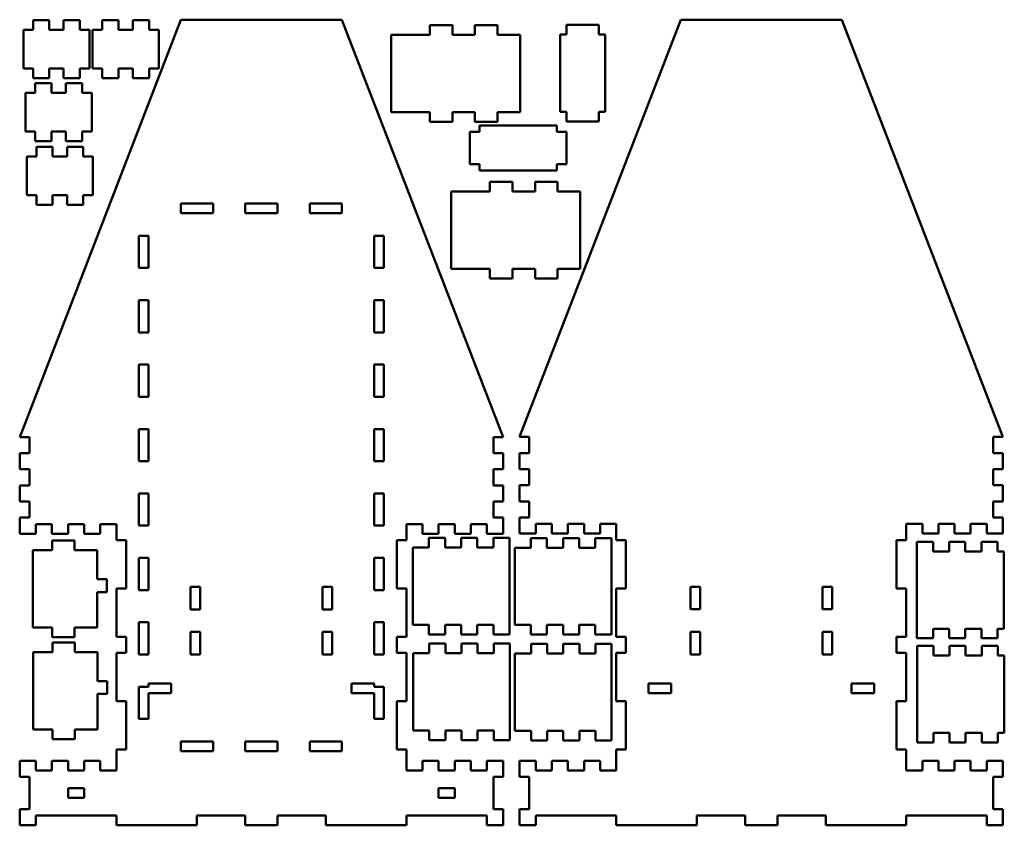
# Model space of a CAD drawing. Header units: millimetres. Extents: x 6 to 511, y 3 to 424.
# Tile 2 of 3: x 6 to 311, y 174 to 424. Entities that reach past the tile are written whole.
import ezdxf

# ---------------------------------------------------------------- set-up
doc = ezdxf.new("R2010")
doc.units = ezdxf.units.MM
doc.layers.add('Visible (ANSI)', color=7, linetype='Continuous', lineweight=50)

msp = doc.modelspace()

# ---------------------------------------------------------------- linework, layer by layer
at = {"layer": 'Visible (ANSI)'}
for p, q in [((55.73, 424.27), (5.73, 294.77)), ((14.86, 424.15), (9.86, 424.15)), ((9.86, 424.15), (9.86, 421.15)), ((14.86, 421.15), (14.86, 424.15)), ((19.36, 424.15), (19.36, 421.15)), ((24.36, 424.15), (19.36, 424.15)), ((24.36, 421.15), (24.36, 424.15)), ((36.37, 424.17), (31.37, 424.17)), ((31.37, 424.17), (31.37, 421.17)), ((36.37, 421.17), (36.37, 424.17)), ((40.87, 424.17), (40.87, 421.17)), ((45.87, 424.17), (40.87, 424.17)), ((45.87, 421.17), (45.87, 424.17)), ((105.73, 424.27), (55.73, 424.27)), ((155.73, 294.77), (105.73, 424.27)), ((133.02, 422.62), (133.02, 419.62)), ((133.02, 422.62), (140.02, 422.62)), ((140.02, 419.62), (140.02, 422.62)), ((147.02, 422.62), (147.02, 419.62)), ((147.02, 422.62), (154.02, 422.62)), ((154.02, 419.62), (154.02, 422.62)), ((210.87, 424.31), (160.87, 294.81)), ((175.44, 422.74), (175.44, 419.74)), ((175.44, 422.74), (185.44, 422.74)), ((185.44, 419.74), (185.44, 422.74)), ((260.87, 424.31), (210.87, 424.31)), ((310.87, 294.81), (260.87, 424.31)), ((6.86, 421.15), (6.86, 409.15)), ((9.86, 421.15), (6.86, 421.15)), ((19.36, 421.15), (14.86, 421.15)), ((27.36, 421.15), (24.36, 421.15)), ((27.36, 409.15), (27.36, 421.15)), ((28.37, 421.17), (28.37, 409.17)), ((31.37, 421.17), (28.37, 421.17)), ((40.87, 421.17), (36.37, 421.17)), ((48.87, 421.17), (45.87, 421.17)), ((48.87, 409.17), (48.87, 421.17)), ((133.02, 419.62), (121.02, 419.62)), ((121.02, 395.62), (121.02, 419.62)), ((147.02, 419.62), (140.02, 419.62)), ((161.02, 419.62), (154.02, 419.62)), ((161.02, 395.62), (161.02, 419.62)), ((175.44, 419.74), (173.44, 419.74)), ((173.44, 419.74), (173.44, 395.74)), ((187.44, 419.74), (185.44, 419.74)), ((187.44, 419.74), (187.44, 395.74)), ((6.86, 409.15), (9.86, 409.15)), ((9.86, 409.15), (9.86, 406.15)), ((14.86, 409.15), (19.36, 409.15)), ((14.86, 406.15), (14.86, 409.15)), ((19.36, 409.15), (19.36, 406.15)), ((24.36, 409.15), (27.36, 409.15)), ((24.36, 406.15), (24.36, 409.15)), ((28.37, 409.17), (31.37, 409.17)), ((31.37, 409.17), (31.37, 406.17)), ((36.37, 409.17), (40.87, 409.17)), ((36.37, 406.17), (36.37, 409.17)), ((40.87, 409.17), (40.87, 406.17)), ((45.87, 409.17), (48.87, 409.17)), ((45.87, 406.17), (45.87, 409.17)), ((9.86, 406.15), (14.86, 406.15)), ((15.57, 404.63), (10.57, 404.63)), ((10.57, 404.63), (10.57, 401.63)), ((15.57, 401.63), (15.57, 404.63)), ((19.36, 406.15), (24.36, 406.15)), ((20.07, 404.63), (20.07, 401.63)), ((25.07, 404.63), (20.07, 404.63)), ((25.07, 401.63), (25.07, 404.63)), ((31.37, 406.17), (36.37, 406.17)), ((40.87, 406.17), (45.87, 406.17)), ((7.57, 401.63), (7.57, 389.63)), ((10.57, 401.63), (7.57, 401.63)), ((20.07, 401.63), (15.57, 401.63)), ((28.07, 401.63), (25.07, 401.63)), ((28.07, 389.63), (28.07, 401.63)), ((121.02, 395.62), (133.02, 395.62)), ((133.02, 395.62), (133.02, 392.62)), ((140.02, 392.62), (140.02, 395.62)), ((140.02, 395.62), (147.02, 395.62)), ((147.02, 395.62), (147.02, 392.62)), ((154.02, 392.62), (154.02, 395.62)), ((154.02, 395.62), (161.02, 395.62)), ((173.44, 395.74), (175.44, 395.74)), ((175.44, 395.74), (175.44, 392.74)), ((185.44, 395.74), (187.44, 395.74)), ((185.44, 392.74), (185.44, 395.74)), ((140.02, 392.62), (133.02, 392.62)), ((154.02, 392.62), (147.02, 392.62)), ((148.41, 391.48), (148.41, 389.48)), ((172.41, 391.48), (148.41, 391.48)), ((172.41, 389.48), (172.41, 391.48)), ((185.44, 392.74), (175.44, 392.74)), ((7.57, 389.63), (10.57, 389.63)), ((10.57, 389.63), (10.57, 386.63)), ((15.57, 389.63), (20.07, 389.63)), ((15.57, 386.63), (15.57, 389.63)), ((20.07, 389.63), (20.07, 386.63)), ((25.07, 389.63), (28.07, 389.63)), ((25.07, 386.63), (25.07, 389.63)), ((148.41, 389.48), (145.41, 389.48)), ((145.41, 379.48), (145.41, 389.48)), ((175.41, 389.48), (172.41, 389.48)), ((175.41, 389.48), (175.41, 379.48)), ((10.57, 386.63), (15.57, 386.63)), ((20.07, 386.63), (25.07, 386.63)), ((15.92, 384.81), (10.92, 384.81)), ((10.92, 384.81), (10.92, 381.81)), ((15.92, 381.81), (15.92, 384.81)), ((20.42, 384.81), (20.42, 381.81)), ((25.42, 384.81), (20.42, 384.81)), ((25.42, 381.81), (25.42, 384.81)), ((7.92, 381.81), (7.92, 369.81)), ((10.92, 381.81), (7.92, 381.81)), ((20.42, 381.81), (15.92, 381.81)), ((28.42, 381.81), (25.42, 381.81)), ((28.42, 369.81), (28.42, 381.81)), ((145.41, 379.48), (148.41, 379.48)), ((148.41, 379.48), (148.41, 377.48)), ((172.41, 379.48), (175.41, 379.48)), ((172.41, 377.48), (172.41, 379.48)), ((172.41, 377.48), (148.41, 377.48)), ((151.69, 374.01), (151.69, 371.01)), ((151.69, 374.01), (158.69, 374.01)), ((158.69, 371.01), (158.69, 374.01)), ((165.69, 374.01), (165.69, 371.01)), ((165.69, 374.01), (172.69, 374.01)), ((172.69, 371.01), (172.69, 374.01)), ((7.92, 369.81), (10.92, 369.81)), ((10.92, 369.81), (10.92, 366.81)), ((15.92, 369.81), (20.42, 369.81)), ((15.92, 366.81), (15.92, 369.81)), ((20.42, 369.81), (20.42, 366.81)), ((25.42, 369.81), (28.42, 369.81)), ((25.42, 366.81), (25.42, 369.81)), ((151.69, 371.01), (139.69, 371.01)), ((139.69, 347.01), (139.69, 371.01)), ((165.69, 371.01), (158.69, 371.01)), ((179.69, 371.01), (172.69, 371.01)), ((179.69, 347.01), (179.69, 371.01)), ((10.92, 366.81), (15.92, 366.81)), ((20.42, 366.81), (25.42, 366.81)), ((55.73, 364.27), (55.73, 367.27)), ((55.73, 367.27), (65.73, 367.27)), ((65.73, 367.27), (65.73, 364.27)), ((75.73, 364.27), (75.73, 367.27)), ((75.73, 367.27), (85.73, 367.27)), ((85.73, 367.27), (85.73, 364.27)), ((95.73, 364.27), (95.73, 367.27)), ((95.73, 367.27), (105.73, 367.27)), ((105.73, 367.27), (105.73, 364.27)), ((65.73, 364.27), (55.73, 364.27)), ((85.73, 364.27), (75.73, 364.27)), ((105.73, 364.27), (95.73, 364.27)), ((42.73, 357.27), (45.73, 357.27)), ((42.73, 347.27), (42.73, 357.27)), ((45.73, 357.27), (45.73, 347.27)), ((115.73, 357.27), (118.73, 357.27)), ((115.73, 347.27), (115.73, 357.27)), ((118.73, 357.27), (118.73, 347.27)), ((45.73, 347.27), (42.73, 347.27)), ((118.73, 347.27), (115.73, 347.27)), ((139.69, 347.01), (151.69, 347.01)), ((151.69, 347.01), (151.69, 344.01)), ((158.69, 344.01), (158.69, 347.01)), ((158.69, 347.01), (165.69, 347.01)), ((165.69, 347.01), (165.69, 344.01)), ((172.69, 344.01), (172.69, 347.01)), ((172.69, 347.01), (179.69, 347.01)), ((158.69, 344.01), (151.69, 344.01)), ((172.69, 344.01), (165.69, 344.01)), ((42.73, 337.27), (45.73, 337.27)), ((42.73, 327.27), (42.73, 337.27)), ((45.73, 337.27), (45.73, 327.27)), ((115.73, 337.27), (118.73, 337.27)), ((115.73, 327.27), (115.73, 337.27)), ((118.73, 337.27), (118.73, 327.27)), ((45.73, 327.27), (42.73, 327.27)), ((118.73, 327.27), (115.73, 327.27)), ((42.73, 317.27), (45.73, 317.27)), ((42.73, 307.27), (42.73, 317.27)), ((45.73, 317.27), (45.73, 307.27)), ((115.73, 317.27), (118.73, 317.27)), ((115.73, 307.27), (115.73, 317.27)), ((118.73, 317.27), (118.73, 307.27)), ((45.73, 307.27), (42.73, 307.27)), ((118.73, 307.27), (115.73, 307.27)), ((42.73, 297.27), (45.73, 297.27)), ((42.73, 287.27), (42.73, 297.27)), ((45.73, 297.27), (45.73, 287.27)), ((115.73, 297.27), (118.73, 297.27)), ((115.73, 287.27), (115.73, 297.27)), ((118.73, 297.27), (118.73, 287.27)), ((5.73, 294.77), (8.73, 294.77)), ((8.73, 294.77), (8.73, 289.77)), ((152.73, 294.77), (155.73, 294.77)), ((152.73, 289.77), (152.73, 294.77)), ((160.87, 294.81), (163.87, 294.81)), ((163.87, 294.81), (163.87, 289.81)), ((307.87, 294.81), (310.87, 294.81)), ((307.87, 289.81), (307.87, 294.81)), ((8.73, 289.77), (5.73, 289.77)), ((5.73, 289.77), (5.73, 284.77)), ((45.73, 287.27), (42.73, 287.27)), ((118.73, 287.27), (115.73, 287.27)), ((155.73, 289.77), (152.73, 289.77)), ((155.73, 284.77), (155.73, 289.77)), ((163.87, 289.81), (160.87, 289.81)), ((160.87, 289.81), (160.87, 284.81)), ((310.87, 289.81), (307.87, 289.81)), ((310.87, 284.81), (310.87, 289.81)), ((5.73, 284.77), (8.73, 284.77)), ((8.73, 284.77), (8.73, 279.77)), ((152.73, 284.77), (155.73, 284.77)), ((152.73, 279.77), (152.73, 284.77)), ((160.87, 284.81), (163.87, 284.81)), ((163.87, 284.81), (163.87, 279.81)), ((307.87, 284.81), (310.87, 284.81)), ((307.87, 279.81), (307.87, 284.81)), ((8.73, 279.77), (5.73, 279.77)), ((5.73, 279.77), (5.73, 274.77)), ((155.73, 279.77), (152.73, 279.77)), ((155.73, 274.77), (155.73, 279.77)), ((163.87, 279.81), (160.87, 279.81)), ((160.87, 279.81), (160.87, 274.81)), ((310.87, 279.81), (307.87, 279.81)), ((310.87, 274.81), (310.87, 279.81)), ((42.73, 277.27), (45.73, 277.27)), ((42.73, 267.27), (42.73, 277.27)), ((45.73, 277.27), (45.73, 267.27)), ((115.73, 277.27), (118.73, 277.27)), ((115.73, 267.27), (115.73, 277.27)), ((118.73, 277.27), (118.73, 267.27)), ((5.73, 274.77), (8.73, 274.77)), ((8.73, 274.77), (8.73, 269.77)), ((152.73, 274.77), (155.73, 274.77)), ((152.73, 269.77), (152.73, 274.77)), ((160.87, 274.81), (163.87, 274.81)), ((163.87, 274.81), (163.87, 269.81)), ((307.87, 274.81), (310.87, 274.81)), ((307.87, 269.81), (307.87, 274.81)), ((8.73, 269.77), (5.73, 269.77)), ((5.73, 269.77), (5.73, 264.77)), ((155.73, 269.77), (152.73, 269.77)), ((155.73, 264.77), (155.73, 269.77)), ((163.87, 269.81), (160.87, 269.81)), ((160.87, 269.81), (160.87, 264.81)), ((310.87, 269.81), (307.87, 269.81)), ((310.87, 264.81), (310.87, 269.81)), ((10.73, 267.77), (15.73, 267.77)), ((10.73, 264.77), (10.73, 267.77)), ((15.73, 267.77), (15.73, 264.77)), ((20.73, 264.77), (20.73, 267.77)), ((20.73, 267.77), (25.73, 267.77)), ((25.73, 267.77), (25.73, 264.77)), ((30.73, 267.77), (35.73, 267.77)), ((30.73, 264.77), (30.73, 267.77)), ((35.73, 267.77), (35.73, 262.77)), ((45.73, 267.27), (42.73, 267.27)), ((118.73, 267.27), (115.73, 267.27)), ((125.73, 267.77), (130.73, 267.77)), ((125.73, 262.77), (125.73, 267.77)), ((130.73, 267.77), (130.73, 264.77)), ((135.73, 267.77), (140.73, 267.77)), ((135.73, 264.77), (135.73, 267.77)), ((140.73, 267.77), (140.73, 264.77)), ((145.73, 267.77), (150.73, 267.77)), ((145.73, 264.77), (145.73, 267.77)), ((150.73, 267.77), (150.73, 264.77)), ((165.87, 267.81), (170.87, 267.81)), ((165.87, 264.81), (165.87, 267.81)), ((170.87, 267.81), (170.87, 264.81)), ((175.87, 264.81), (175.87, 267.81)), ((175.87, 267.81), (180.87, 267.81)), ((180.87, 267.81), (180.87, 264.81)), ((185.87, 267.81), (190.87, 267.81)), ((185.87, 264.81), (185.87, 267.81)), ((190.87, 267.81), (190.87, 262.81)), ((280.87, 267.81), (285.87, 267.81)), ((280.87, 262.81), (280.87, 267.81)), ((285.87, 267.81), (285.87, 264.81)), ((290.87, 267.81), (295.87, 267.81)), ((290.87, 264.81), (290.87, 267.81)), ((295.87, 267.81), (295.87, 264.81)), ((300.87, 267.81), (305.87, 267.81)), ((300.87, 264.81), (300.87, 267.81)), ((305.87, 267.81), (305.87, 264.81)), ((5.73, 264.77), (10.73, 264.77)), ((15.73, 264.77), (20.73, 264.77)), ((25.73, 264.77), (30.73, 264.77)), ((130.73, 264.77), (135.73, 264.77)), ((132.74, 263.48), (132.74, 260.48)), ((132.74, 263.48), (137.74, 263.48)), ((137.74, 260.48), (137.74, 263.48)), ((140.73, 264.77), (145.73, 264.77)), ((142.74, 263.48), (142.74, 260.48)), ((142.74, 263.48), (147.74, 263.48)), ((147.74, 260.48), (147.74, 263.48)), ((150.73, 264.77), (155.73, 264.77)), ((152.74, 263.48), (152.74, 260.48)), ((152.74, 263.48), (157.74, 263.48)), ((157.74, 263.48), (157.74, 233.48)), ((160.87, 264.81), (165.87, 264.81)), ((164.36, 263.44), (164.36, 260.44)), ((164.36, 263.44), (169.36, 263.44)), ((169.36, 260.44), (169.36, 263.44)), ((170.87, 264.81), (175.87, 264.81)), ((174.36, 263.44), (174.36, 260.44)), ((174.36, 263.44), (179.36, 263.44)), ((179.36, 260.44), (179.36, 263.44)), ((180.87, 264.81), (185.87, 264.81)), ((184.36, 263.44), (184.36, 260.44)), ((184.36, 263.44), (189.36, 263.44)), ((189.36, 263.44), (189.36, 233.44)), ((190.87, 262.81), (193.87, 262.81)), ((193.87, 262.81), (193.87, 247.81)), ((277.87, 262.81), (280.87, 262.81)), ((277.87, 247.81), (277.87, 262.81)), ((285.87, 264.81), (290.87, 264.81)), ((295.87, 264.81), (300.87, 264.81)), ((305.87, 264.81), (310.87, 264.81)), ((15.76, 262.68), (22.76, 262.68)), ((15.76, 262.68), (15.76, 259.68)), ((22.76, 259.68), (22.76, 262.68)), ((35.73, 262.77), (38.73, 262.77)), ((38.73, 262.77), (38.73, 247.77)), ((122.73, 262.77), (125.73, 262.77)), ((122.73, 247.77), (122.73, 262.77)), ((132.74, 260.48), (127.74, 260.48)), ((127.74, 260.48), (127.74, 236.48)), ((142.74, 260.48), (137.74, 260.48)), ((152.74, 260.48), (147.74, 260.48)), ((164.36, 260.44), (159.36, 260.44)), ((159.36, 260.44), (159.36, 236.44)), ((174.36, 260.44), (169.36, 260.44)), ((184.36, 260.44), (179.36, 260.44)), ((284.19, 262.3), (289.19, 262.3)), ((284.19, 232.3), (284.19, 262.3)), ((289.19, 259.3), (289.19, 262.3)), ((294.19, 262.3), (294.19, 259.3)), ((294.19, 262.3), (299.19, 262.3)), ((299.19, 259.3), (299.19, 262.3)), ((304.19, 262.3), (304.19, 259.3)), ((304.19, 262.3), (309.19, 262.3)), ((309.19, 259.3), (309.19, 262.3)), ((9.76, 259.68), (9.76, 235.68)), ((15.76, 259.68), (9.76, 259.68)), ((29.76, 259.68), (22.76, 259.68)), ((29.76, 259.68), (29.76, 250.68)), ((42.73, 257.27), (45.73, 257.27)), ((42.73, 247.27), (42.73, 257.27)), ((45.73, 257.27), (45.73, 247.27)), ((115.73, 257.27), (118.73, 257.27)), ((115.73, 247.27), (115.73, 257.27)), ((118.73, 257.27), (118.73, 247.27)), ((294.19, 259.3), (289.19, 259.3)), ((304.19, 259.3), (299.19, 259.3)), ((311.19, 259.3), (309.19, 259.3)), ((311.19, 235.3), (311.19, 259.3)), ((29.76, 250.68), (32.76, 250.68)), ((32.76, 250.68), (32.76, 246.68)), ((38.73, 247.77), (35.73, 247.77)), ((35.73, 247.77), (35.73, 232.77)), ((61.73, 248.27), (58.73, 248.27)), ((58.73, 241.27), (58.73, 248.27)), ((61.73, 248.27), (61.73, 241.27)), ((99.73, 241.27), (99.73, 248.27)), ((102.73, 248.27), (99.73, 248.27)), ((102.73, 248.27), (102.73, 241.27)), ((125.73, 247.77), (122.73, 247.77)), ((125.73, 232.77), (125.73, 247.77)), ((193.87, 247.81), (190.87, 247.81)), ((190.87, 247.81), (190.87, 232.81)), ((216.87, 248.31), (213.87, 248.31)), ((213.87, 241.31), (213.87, 248.31)), ((216.87, 248.31), (216.87, 241.31)), ((254.87, 241.31), (254.87, 248.31)), ((257.87, 248.31), (254.87, 248.31)), ((257.87, 248.31), (257.87, 241.31)), ((280.87, 247.81), (277.87, 247.81)), ((280.87, 232.81), (280.87, 247.81)), ((29.76, 246.68), (32.76, 246.68)), ((29.76, 246.68), (29.76, 235.68)), ((45.73, 247.27), (42.73, 247.27)), ((118.73, 247.27), (115.73, 247.27)), ((58.73, 241.27), (61.73, 241.27)), ((102.73, 241.27), (99.73, 241.27)), ((213.87, 241.31), (216.87, 241.31)), ((257.87, 241.31), (254.87, 241.31)), ((9.76, 235.68), (15.76, 235.68)), ((15.76, 235.68), (15.76, 232.68)), ((22.76, 235.68), (29.76, 235.68)), ((22.76, 232.68), (22.76, 235.68)), ((42.73, 237.27), (45.73, 237.27)), ((42.73, 227.27), (42.73, 237.27)), ((45.73, 237.27), (45.73, 227.27)), ((115.73, 227.27), (115.73, 237.27)), ((115.73, 237.27), (118.73, 237.27)), ((118.73, 237.27), (118.73, 227.27)), ((127.74, 236.48), (132.74, 236.48)), ((132.74, 236.48), (132.74, 233.48)), ((137.74, 233.48), (137.74, 236.48)), ((137.74, 236.48), (142.74, 236.48)), ((142.74, 236.48), (142.74, 233.48)), ((147.74, 236.48), (152.74, 236.48)), ((147.74, 233.48), (147.74, 236.48)), ((152.74, 236.48), (152.74, 233.48)), ((159.36, 236.44), (164.36, 236.44)), ((164.36, 236.44), (164.36, 233.44)), ((169.36, 233.44), (169.36, 236.44)), ((169.36, 236.44), (174.36, 236.44)), ((174.36, 236.44), (174.36, 233.44)), ((179.36, 236.44), (184.36, 236.44)), ((179.36, 233.44), (179.36, 236.44)), ((184.36, 236.44), (184.36, 233.44)), ((289.19, 232.3), (289.19, 235.3)), ((289.19, 235.3), (294.19, 235.3)), ((294.19, 235.3), (294.19, 232.3)), ((299.19, 232.3), (299.19, 235.3)), ((299.19, 235.3), (304.19, 235.3)), ((304.19, 235.3), (304.19, 232.3)), ((309.19, 232.3), (309.19, 235.3)), ((309.19, 235.3), (311.19, 235.3)), ((22.76, 232.68), (15.76, 232.68)), ((35.73, 232.77), (38.73, 232.77)), ((38.73, 232.77), (38.73, 227.77)), ((58.73, 227.27), (58.73, 234.27)), ((58.73, 234.27), (61.73, 234.27)), ((61.73, 234.27), (61.73, 227.27)), ((99.73, 227.27), (99.73, 234.27)), ((99.73, 234.27), (102.73, 234.27)), ((102.73, 234.27), (102.73, 227.27)), ((122.73, 227.77), (122.73, 232.77)), ((122.73, 232.77), (125.73, 232.77)), ((137.74, 233.48), (132.74, 233.48)), ((147.74, 233.48), (142.74, 233.48)), ((157.74, 233.48), (152.74, 233.48)), ((169.36, 233.44), (164.36, 233.44)), ((179.36, 233.44), (174.36, 233.44)), ((189.36, 233.44), (184.36, 233.44)), ((190.87, 232.81), (193.87, 232.81)), ((193.87, 232.81), (193.87, 227.81)), ((213.87, 227.31), (213.87, 234.31)), ((213.87, 234.31), (216.87, 234.31)), ((216.87, 234.31), (216.87, 227.31)), ((254.87, 227.31), (254.87, 234.31)), ((254.87, 234.31), (257.87, 234.31)), ((257.87, 234.31), (257.87, 227.31)), ((277.87, 227.81), (277.87, 232.81)), ((277.87, 232.81), (280.87, 232.81)), ((289.19, 232.3), (284.19, 232.3)), ((299.19, 232.3), (294.19, 232.3)), ((309.19, 232.3), (304.19, 232.3)), ((15.86, 231.04), (22.86, 231.04)), ((15.86, 231.04), (15.86, 228.04)), ((22.86, 228.04), (22.86, 231.04)), ((132.84, 230.71), (132.84, 227.71)), ((132.84, 230.71), (137.84, 230.71)), ((137.84, 227.71), (137.84, 230.71)), ((142.84, 230.71), (142.84, 227.71)), ((142.84, 230.71), (147.84, 230.71)), ((147.84, 227.71), (147.84, 230.71)), ((152.84, 230.71), (152.84, 227.71)), ((152.84, 230.71), (157.84, 230.71)), ((157.84, 230.71), (157.84, 200.71)), ((164.43, 230.64), (164.43, 227.64)), ((164.43, 230.64), (169.43, 230.64)), ((169.43, 227.64), (169.43, 230.64)), ((174.43, 230.64), (174.43, 227.64)), ((174.43, 230.64), (179.43, 230.64)), ((179.43, 227.64), (179.43, 230.64)), ((184.43, 230.64), (184.43, 227.64)), ((184.43, 230.64), (189.43, 230.64)), ((189.43, 230.64), (189.43, 200.64)), ((284.31, 229.94), (289.31, 229.94)), ((284.31, 199.94), (284.31, 229.94)), ((289.31, 226.94), (289.31, 229.94)), ((294.31, 229.94), (294.31, 226.94)), ((294.31, 229.94), (299.31, 229.94)), ((299.31, 226.94), (299.31, 229.94)), ((304.31, 229.94), (304.31, 226.94)), ((304.31, 229.94), (309.31, 229.94)), ((309.31, 226.94), (309.31, 229.94)), ((9.86, 228.04), (9.86, 204.04)), ((15.86, 228.04), (9.86, 228.04)), ((29.86, 228.04), (22.86, 228.04)), ((29.86, 228.04), (29.86, 219.04)), ((38.73, 227.77), (35.73, 227.77)), ((35.73, 227.77), (35.73, 212.77)), ((45.73, 227.27), (42.73, 227.27)), ((61.73, 227.27), (58.73, 227.27)), ((102.73, 227.27), (99.73, 227.27)), ((118.73, 227.27), (115.73, 227.27)), ((125.73, 227.77), (122.73, 227.77)), ((125.73, 212.77), (125.73, 227.77)), ((132.84, 227.71), (127.84, 227.71)), ((127.84, 227.71), (127.84, 203.71)), ((142.84, 227.71), (137.84, 227.71)), ((152.84, 227.71), (147.84, 227.71)), ((164.43, 227.64), (159.43, 227.64)), ((159.43, 227.64), (159.43, 203.64)), ((174.43, 227.64), (169.43, 227.64)), ((184.43, 227.64), (179.43, 227.64)), ((193.87, 227.81), (190.87, 227.81)), ((190.87, 227.81), (190.87, 212.81)), ((216.87, 227.31), (213.87, 227.31)), ((257.87, 227.31), (254.87, 227.31)), ((280.87, 227.81), (277.87, 227.81)), ((280.87, 212.81), (280.87, 227.81)), ((294.31, 226.94), (289.31, 226.94)), ((304.31, 226.94), (299.31, 226.94)), ((311.31, 226.94), (309.31, 226.94)), ((311.31, 202.94), (311.31, 226.94)), ((29.86, 219.04), (32.86, 219.04)), ((32.86, 219.04), (32.86, 215.04)), ((42.73, 217.27), (45.73, 217.27)), ((42.73, 207.27), (42.73, 217.27)), ((45.73, 217.27), (45.73, 218.27)), ((45.73, 218.27), (52.73, 218.27)), ((52.73, 218.27), (52.73, 215.27)), ((108.73, 218.27), (115.73, 218.27)), ((108.73, 215.27), (108.73, 218.27)), ((115.73, 218.27), (115.73, 217.27)), ((115.73, 217.27), (118.73, 217.27)), ((118.73, 217.27), (118.73, 207.27)), ((200.87, 215.31), (200.87, 218.31)), ((200.87, 218.31), (207.87, 218.31)), ((207.87, 218.31), (207.87, 215.31)), ((263.87, 218.31), (270.87, 218.31)), ((263.87, 215.31), (263.87, 218.31)), ((270.87, 218.31), (270.87, 215.31)), ((29.86, 215.04), (32.86, 215.04)), ((29.86, 215.04), (29.86, 204.04)), ((45.73, 215.27), (45.73, 207.27)), ((52.73, 215.27), (45.73, 215.27)), ((115.73, 215.27), (108.73, 215.27)), ((115.73, 207.27), (115.73, 215.27)), ((207.87, 215.31), (200.87, 215.31)), ((270.87, 215.31), (263.87, 215.31)), ((35.73, 212.77), (38.73, 212.77)), ((38.73, 212.77), (38.73, 197.77)), ((122.73, 197.77), (122.73, 212.77)), ((122.73, 212.77), (125.73, 212.77)), ((190.87, 212.81), (193.87, 212.81)), ((193.87, 212.81), (193.87, 197.81)), ((277.87, 197.81), (277.87, 212.81)), ((277.87, 212.81), (280.87, 212.81)), ((45.73, 207.27), (42.73, 207.27)), ((118.73, 207.27), (115.73, 207.27)), ((9.86, 204.04), (15.86, 204.04)), ((15.86, 204.04), (15.86, 201.04)), ((22.86, 204.04), (29.86, 204.04)), ((22.86, 201.04), (22.86, 204.04)), ((127.84, 203.71), (132.84, 203.71)), ((132.84, 203.71), (132.84, 200.71)), ((137.84, 200.71), (137.84, 203.71)), ((137.84, 203.71), (142.84, 203.71)), ((142.84, 203.71), (142.84, 200.71)), ((147.84, 203.71), (152.84, 203.71)), ((147.84, 200.71), (147.84, 203.71)), ((152.84, 203.71), (152.84, 200.71)), ((159.43, 203.64), (164.43, 203.64)), ((164.43, 203.64), (164.43, 200.64)), ((169.43, 200.64), (169.43, 203.64)), ((169.43, 203.64), (174.43, 203.64)), ((174.43, 203.64), (174.43, 200.64)), ((179.43, 203.64), (184.43, 203.64)), ((179.43, 200.64), (179.43, 203.64)), ((184.43, 203.64), (184.43, 200.64)), ((289.31, 199.94), (289.31, 202.94)), ((289.31, 202.94), (294.31, 202.94)), ((294.31, 202.94), (294.31, 199.94)), ((299.31, 199.94), (299.31, 202.94)), ((299.31, 202.94), (304.31, 202.94)), ((304.31, 202.94), (304.31, 199.94)), ((309.31, 199.94), (309.31, 202.94)), ((309.31, 202.94), (311.31, 202.94)), ((22.86, 201.04), (15.86, 201.04)), ((55.73, 200.27), (65.73, 200.27)), ((55.73, 197.27), (55.73, 200.27)), ((65.73, 200.27), (65.73, 197.27)), ((75.73, 197.27), (75.73, 200.27)), ((75.73, 200.27), (85.73, 200.27)), ((85.73, 200.27), (85.73, 197.27)), ((95.73, 197.27), (95.73, 200.27)), ((95.73, 200.27), (105.73, 200.27)), ((105.73, 200.27), (105.73, 197.27)), ((137.84, 200.71), (132.84, 200.71)), ((147.84, 200.71), (142.84, 200.71)), ((157.84, 200.71), (152.84, 200.71)), ((169.43, 200.64), (164.43, 200.64)), ((179.43, 200.64), (174.43, 200.64)), ((189.43, 200.64), (184.43, 200.64)), ((289.31, 199.94), (284.31, 199.94)), ((299.31, 199.94), (294.31, 199.94)), ((309.31, 199.94), (304.31, 199.94)), ((38.73, 197.77), (35.73, 197.77)), ((35.73, 197.77), (35.73, 191.27)), ((65.73, 197.27), (55.73, 197.27)), ((85.73, 197.27), (75.73, 197.27)), ((105.73, 197.27), (95.73, 197.27)), ((125.73, 197.77), (122.73, 197.77)), ((125.73, 191.27), (125.73, 197.77)), ((193.87, 197.81), (190.87, 197.81)), ((190.87, 197.81), (190.87, 191.31)), ((280.87, 197.81), (277.87, 197.81)), ((280.87, 191.31), (280.87, 197.81)), ((5.73, 194.27), (5.73, 189.27)), ((10.73, 194.27), (5.73, 194.27)), ((10.73, 191.27), (10.73, 194.27)), ((15.73, 194.27), (15.73, 191.27)), ((20.73, 194.27), (15.73, 194.27)), ((20.73, 191.27), (20.73, 194.27)), ((25.73, 194.27), (25.73, 191.27)), ((30.73, 194.27), (25.73, 194.27)), ((30.73, 191.27), (30.73, 194.27)), ((130.73, 194.27), (130.73, 191.27)), ((135.73, 194.27), (130.73, 194.27)), ((135.73, 191.27), (135.73, 194.27)), ((140.73, 194.27), (140.73, 191.27)), ((145.73, 194.27), (140.73, 194.27)), ((145.73, 191.27), (145.73, 194.27)), ((150.73, 194.27), (150.73, 191.27)), ((155.73, 194.27), (150.73, 194.27)), ((155.73, 189.27), (155.73, 194.27)), ((160.87, 194.31), (160.87, 189.31)), ((165.87, 194.31), (160.87, 194.31)), ((165.87, 191.31), (165.87, 194.31)), ((170.87, 194.31), (170.87, 191.31)), ((175.87, 194.31), (170.87, 194.31)), ((175.87, 191.31), (175.87, 194.31)), ((180.87, 194.31), (180.87, 191.31)), ((185.87, 194.31), (180.87, 194.31)), ((185.87, 191.31), (185.87, 194.31)), ((285.87, 194.31), (285.87, 191.31)), ((290.87, 194.31), (285.87, 194.31)), ((290.87, 191.31), (290.87, 194.31)), ((295.87, 194.31), (295.87, 191.31)), ((300.87, 194.31), (295.87, 194.31)), ((300.87, 191.31), (300.87, 194.31)), ((305.87, 194.31), (305.87, 191.31)), ((310.87, 194.31), (305.87, 194.31)), ((310.87, 189.31), (310.87, 194.31)), ((15.73, 191.27), (10.73, 191.27)), ((25.73, 191.27), (20.73, 191.27)), ((35.73, 191.27), (30.73, 191.27)), ((130.73, 191.27), (125.73, 191.27)), ((140.73, 191.27), (135.73, 191.27)), ((150.73, 191.27), (145.73, 191.27)), ((170.87, 191.31), (165.87, 191.31)), ((180.87, 191.31), (175.87, 191.31)), ((190.87, 191.31), (185.87, 191.31)), ((285.87, 191.31), (280.87, 191.31)), ((295.87, 191.31), (290.87, 191.31)), ((305.87, 191.31), (300.87, 191.31)), ((5.73, 189.27), (8.73, 189.27)), ((8.73, 189.27), (8.73, 179.27)), ((152.73, 179.27), (152.73, 189.27)), ((152.73, 189.27), (155.73, 189.27)), ((160.87, 189.31), (163.87, 189.31)), ((163.87, 189.31), (163.87, 179.31)), ((307.87, 179.31), (307.87, 189.31)), ((307.87, 189.31), (310.87, 189.31)), ((20.73, 185.77), (25.73, 185.77)), ((20.73, 182.77), (20.73, 185.77)), ((25.73, 185.77), (25.73, 182.77)), ((135.73, 182.77), (135.73, 185.77)), ((135.73, 185.77), (140.73, 185.77)), ((140.73, 185.77), (140.73, 182.77)), ((25.73, 182.77), (20.73, 182.77)), ((140.73, 182.77), (135.73, 182.77)), ((8.73, 179.27), (5.73, 179.27)), ((5.73, 179.27), (5.73, 174.27)), ((10.73, 177.27), (35.73, 177.27)), ((10.73, 174.27), (10.73, 177.27)), ((35.73, 177.27), (35.73, 174.27)), ((60.73, 174.27), (60.73, 177.27)), ((60.73, 177.27), (75.73, 177.27)), ((75.73, 177.27), (75.73, 174.27)), ((85.73, 174.27), (85.73, 177.27)), ((85.73, 177.27), (100.73, 177.27)), ((100.73, 177.27), (100.73, 174.27)), ((125.73, 177.27), (150.73, 177.27)), ((125.73, 174.27), (125.73, 177.27)), ((150.73, 177.27), (150.73, 174.27)), ((155.73, 179.27), (152.73, 179.27)), ((155.73, 174.27), (155.73, 179.27)), ((163.87, 179.31), (160.87, 179.31)), ((160.87, 179.31), (160.87, 174.31)), ((165.87, 177.31), (190.87, 177.31)), ((165.87, 174.31), (165.87, 177.31)), ((190.87, 177.31), (190.87, 174.31)), ((215.87, 174.31), (215.87, 177.31)), ((215.87, 177.31), (230.87, 177.31)), ((230.87, 177.31), (230.87, 174.31)), ((240.87, 174.31), (240.87, 177.31)), ((240.87, 177.31), (255.87, 177.31)), ((255.87, 177.31), (255.87, 174.31)), ((280.87, 177.31), (305.87, 177.31)), ((280.87, 174.31), (280.87, 177.31)), ((305.87, 177.31), (305.87, 174.31)), ((310.87, 179.31), (307.87, 179.31)), ((310.87, 174.31), (310.87, 179.31)), ((5.73, 174.27), (10.73, 174.27)), ((35.73, 174.27), (60.73, 174.27)), ((75.73, 174.27), (85.73, 174.27)), ((100.73, 174.27), (125.73, 174.27)), ((150.73, 174.27), (155.73, 174.27)), ((160.87, 174.31), (165.87, 174.31)), ((190.87, 174.31), (215.87, 174.31)), ((230.87, 174.31), (240.87, 174.31)), ((255.87, 174.31), (280.87, 174.31)), ((305.87, 174.31), (310.87, 174.31))]:
    msp.add_line(p, q, dxfattribs=at)

doc.saveas('drawing.dxf')
